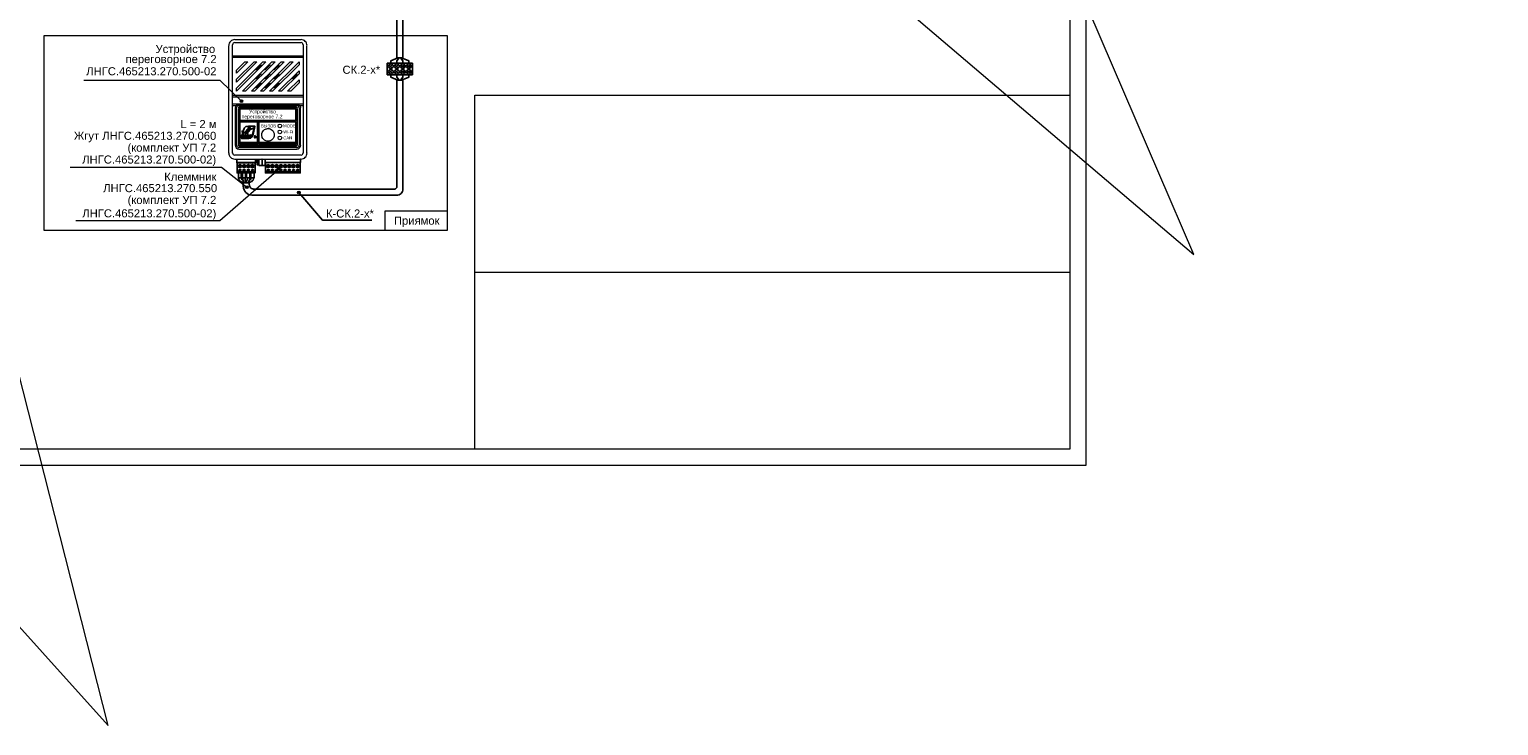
# Model space of a CAD drawing. Header units: millimetres. Extents: x -157 to 722, y -676 to 466.
# Tile 5 of 14: x 266 to 722, y -676 to -459. Entities that reach past the tile are written whole.
import ezdxf

# ---------------------------------------------------------------- set-up
doc = ezdxf.new("R2010")
doc.units = ezdxf.units.MM
doc.layers.get('0').update_dxf_attribs({"lineweight": 15})
doc.layers.add('AE_Нумерация_листов', color=21, linetype='Continuous', lineweight=13, plot=False)
doc.layers.add('EI_HATCH_GALV', color=7, linetype='Continuous', lineweight=15)
doc.styles.add('CP.Text', font='arial.ttf')

msp = doc.modelspace()

# ---------------------------------------------------------------- hatches: boundary and pattern name
at = {"layer": 'EI_HATCH_GALV'}
h = msp.add_hatch(color=256, dxfattribs=at)
h.dxf.hatch_style = 1
h.paths.add_polyline_path([(331.06, -481.46, 1), (331.9, -481.46, 1)])
h = msp.add_hatch(color=256, dxfattribs=at)
h.dxf.hatch_style = 1
h.paths.add_polyline_path([(342.78, -502.46, 1), (343.61, -502.46, 1)])
h = msp.add_hatch(color=256, dxfattribs=at)
h.dxf.hatch_style = 1
h.paths.add_polyline_path([(332.77, -508.23, 1), (333.6, -508.23, 1)])
h = msp.add_hatch(color=256, dxfattribs=at)
h.dxf.hatch_style = 1
h.paths.add_polyline_path([(348.94, -509.86, 1), (349.78, -509.86, 1)])

# ---------------------------------------------------------------- linework, layer by layer
for p, q in [((282.48, -474.9), (324.77, -474.9)), ((324.77, -474.9), (331.48, -481.46)), ((278.23, -501.97), (325.27, -501.97)), ((325.27, -501.97), (333.18, -508.23)), ((324.76, -518.59), (343.19, -502.46)), ((280.06, -518.59), (324.76, -518.59))]:
    msp.add_line(p, q)
msp.add_lwpolyline([(-53.28, -293.9), (290.08, -675.54), (149.48, -122.31), (627.52, -529.1), (449.92, -116.39), (722.24, -205.15), (-156.88, -508.39)])
for points in [[(594, -174.65), (0, -174.65), (0, -594.65), (594, -594.65)], [(20, -179.65), (589, -179.65), (589, -589.65), (20, -589.65)], [(270.24, -461.07), (395.42, -461.07), (395.42, -521.63), (270.24, -521.63)], [(395.42, -521.63), (376.19, -521.63), (376.19, -515.61), (395.42, -515.61)], [(404, -534.65), (589, -534.65), (589, -589.65), (404, -589.65)]]:
    msp.add_lwpolyline(points, close=True)
at = {"color": 4, "lineweight": 25}
for points in [[(379.77, -314.7), (379.77, -468.02), (381.67, -468.02), (381.67, -314.7)], [(380.15, -468.02), (377.91, -468.95), (377.91, -469.71)], [(380.53, -468.02), (379.77, -468.95), (379.77, -469.71)], [(380.91, -468.02), (381.67, -468.95), (381.67, -469.71)], [(381.29, -468.02), (383.54, -468.95), (383.54, -469.71)], [(380.15, -474.92), (377.91, -473.99), (377.91, -473.27)], [(380.53, -474.92), (379.77, -473.99), (379.77, -473.27)], [(380.91, -474.92), (381.67, -473.99), (381.67, -473.27)], [(381.29, -474.92), (383.54, -473.99), (383.54, -473.27)], [(379.77, -508.06), (379.77, -474.92), (381.67, -474.92), (381.67, -508.82)], [(332.32, -506.87), (331.43, -506.53)], [(331.94, -506.03), (331.68, -505.94)], [(331.94, -505.86), (331.94, -505.26)], [(332.23, -506.62), (332.02, -506.15)], [(333.92, -507.51), (333.92, -506.87), (332.06, -506.87), (332.06, -508.06)], [(332.65, -505.94), (332.65, -505.26)], [(332.99, -506.49), (333.21, -506.11)], [(333.25, -505.94), (333.25, -505.26)], [(333.63, -506.87), (334.56, -506.53)], [(333.67, -506.62), (333.92, -506.15)], [(333.97, -505.86), (333.97, -505.26)], [(333.97, -506.03), (334.22, -505.94)], [(334.69, -510.68), (348.23, -510.68)], [(335.24, -508.82), (347.98, -508.82)], [(347.98, -508.82), (379.05, -508.82)], [(348.23, -510.68), (379.77, -510.68)]]:
    msp.add_lwpolyline(points, dxfattribs=at)
at = {"lineweight": 18}
for points in [[(327.53, -464.25), (327.53, -467.8), (327.53, -479.74), (327.53, -481.9), (327.53, -482.87), (327.53, -497.6)], [(350.69, -463.95), (350.69, -467.46), (350.69, -467.8), (350.69, -479.74), (350.69, -480.2), (328.72, -480.2), (328.72, -479.74), (328.72, -467.8), (328.72, -463.95)], [(350.01, -462.38), (329.4, -462.38)], [(329.4, -463.27), (350.01, -463.27)], [(351.87, -497.6), (351.87, -482.87), (351.87, -481.9), (351.87, -479.74), (351.87, -467.8), (351.87, -464.25)], [(350.69, -467.46), (328.72, -467.46)], [(328.72, -467.8), (350.69, -467.8)], [(336.3, -471.57), (337.48, -470.38)], [(337.48, -473.22), (336.3, -474.41)], [(340.27, -470.38), (339.09, -471.57)], [(339.09, -474.41), (340.27, -473.22)], [(341.88, -471.57), (343.11, -470.38)], [(341.88, -474.41), (343.11, -473.22)], [(348.7, -473.22), (347.51, -474.41)], [(336.3, -477.2), (337.48, -476.01)], [(339.09, -477.2), (340.27, -476.01)], [(343.11, -476.01), (341.88, -477.2)], [(350.69, -479.74), (328.72, -479.74)], [(328.72, -497.6), (328.72, -482.87), (328.72, -482.41), (328.72, -480.2)], [(350.69, -482.41), (328.72, -482.41)], [(328.72, -482.87), (329.69, -482.87), (329.73, -482.83), (330.03, -482.66), (330.33, -482.53), (330.41, -482.53), (330.71, -482.49), (348.7, -482.49), (348.99, -482.53), (349.08, -482.53), (349.38, -482.66), (349.67, -482.83), (349.71, -482.87), (350.69, -482.87)], [(329.52, -483.55), (329.52, -495.15)], [(329.99, -495.15), (329.99, -483.55)], [(349.46, -483.55), (349.46, -495.15)], [(349.88, -495.15), (349.88, -483.55)], [(350.69, -480.2), (350.69, -482.87), (350.69, -497.6)], [(348.7, -495.91), (330.71, -495.91)], [(330.71, -496.37), (348.7, -496.37)], [(350.01, -498.28), (329.4, -498.28)], [(329.4, -499.46), (350.01, -499.46)]]:
    msp.add_lwpolyline(points, dxfattribs=at)
for points in [[(329.99, -475.59), (329.99, -474.66), (335.41, -469.24), (336.34, -469.24)], [(338.2, -469.24), (339.13, -469.24), (329.99, -478.38), (329.99, -477.45)], [(333.54, -469.24), (329.99, -472.8), (329.99, -471.87), (332.57, -469.24)], [(340.99, -469.24), (341.97, -469.24), (332.78, -478.38), (331.85, -478.38)], [(334.64, -478.38), (343.83, -469.24), (344.76, -469.24), (335.58, -478.38)], [(338.41, -478.38), (337.44, -478.38), (346.62, -469.24), (347.55, -469.24)], [(349.46, -469.24), (349.46, -470.17), (341.21, -478.38), (340.27, -478.38)], [(349.46, -472.03), (349.46, -472.97), (344, -478.38), (343.07, -478.38)], [(349.46, -474.83), (349.46, -475.76), (346.84, -478.38), (345.86, -478.38)]]:
    msp.add_lwpolyline(points, close=True, dxfattribs=at)
at = {"lineweight": 25}
for points in [[(384.64, -473.27), (376.81, -473.27), (376.81, -469.71), (384.64, -469.71)], [(331.77, -492.01), (331.47, -492.01), (331.3, -492.82), (331.68, -492.82), (331.64, -492.99), (331.6, -493.12), (331.72, -493.12), (333.76, -493.12), (333.8, -493.12), (334.39, -492.95), (333.8, -492.95), (333.76, -492.95), (331.81, -492.95), (331.85, -492.82), (331.98, -492.82), (332.02, -492.56), (331.64, -492.56)], [(333.12, -492.01), (332.74, -492.01), (332.49, -492.31), (332.53, -492.01), (332.23, -492.01), (332.06, -492.82), (332.4, -492.82), (332.44, -492.48), (332.61, -492.82), (332.95, -492.82), (332.74, -492.4)], [(333.25, -491.55), (333.42, -491.68), (333.5, -491.46), (333.46, -491.21), (333.33, -491.04), (333.08, -491), (332.87, -491.08), (332.74, -491.25), (332.7, -491.51), (332.82, -491.68), (332.95, -491.55), (332.91, -491.46), (332.91, -491.34), (332.99, -491.21), (333.12, -491.17), (333.25, -491.21), (333.33, -491.34), (333.33, -491.46)], [(333.04, -492.82), (333.21, -492.01), (333.63, -492.01), (333.76, -492.01), (333.88, -492.06), (333.97, -492.18), (333.97, -492.31), (333.92, -492.52), (333.84, -492.65), (333.67, -492.78), (333.5, -492.82)], [(333.12, -490.74), (333.25, -490.96), (333.37, -490.83), (333.29, -490.7), (333.33, -490.58), (333.42, -490.49), (333.54, -490.45), (333.67, -490.49), (333.76, -490.58), (333.76, -490.7), (333.67, -490.83), (333.8, -490.96), (333.84, -490.91), (333.92, -490.7), (333.88, -490.49), (333.71, -490.32), (333.5, -490.24), (333.29, -490.32), (333.16, -490.53)], [(333.46, -492.18), (333.54, -492.18), (333.63, -492.23), (333.63, -492.31), (333.59, -492.52), (333.54, -492.56), (333.46, -492.61), (333.37, -492.61)], [(334.22, -490.19), (334.26, -490.19), (334.35, -489.98), (334.31, -489.73), (334.14, -489.56), (333.92, -489.52), (333.71, -489.6), (333.59, -489.77), (333.54, -490.02), (333.67, -490.19), (333.8, -490.07), (333.71, -489.94), (333.76, -489.81), (333.84, -489.73), (333.97, -489.69), (334.09, -489.73), (334.18, -489.98), (334.09, -490.07)], [(335.87, -492.73), (335.91, -492.86), (336.04, -492.86), (335.96, -492.73), (335.83, -492.56), (335.91, -492.56), (336, -492.48), (336, -492.4), (335.91, -492.31), (335.74, -492.27), (335.53, -492.27), (335.53, -492.86), (335.62, -492.86), (335.62, -492.61), (335.7, -492.61), (335.79, -492.65)], [(335.74, -492.52), (335.62, -492.52), (335.62, -492.35), (335.74, -492.35), (335.83, -492.35), (335.87, -492.44), (335.83, -492.48)], [(335.74, -500.57), (335.74, -503.78), (330.16, -503.78), (330.16, -500.57)], [(338.92, -499.46), (338.92, -500.57), (349.84, -500.57), (349.84, -499.46), (349.84, -500.57), (338.92, -500.57)], [(349.8, -500.57), (349.8, -503.78), (338.96, -503.78), (338.96, -500.57)], [(330.67, -502.77), (331.34, -502.77), (331.34, -503.02), (330.67, -503.02)], [(331.98, -502.77), (332.65, -502.77), (332.65, -503.02), (331.98, -503.02)], [(333.29, -502.77), (333.92, -502.77), (333.92, -503.02), (333.29, -503.02)], [(334.6, -502.77), (335.24, -502.77), (335.24, -503.02), (334.6, -503.02)], [(339.47, -502.77), (340.15, -502.77), (340.15, -503.02), (339.47, -503.02)], [(340.78, -502.77), (341.46, -502.77), (341.46, -503.02), (340.78, -503.02)], [(342.09, -502.77), (342.77, -502.77), (342.77, -503.02), (342.09, -503.02)], [(343.41, -502.77), (344.08, -502.77), (344.08, -503.02), (343.41, -503.02)], [(344.72, -502.77), (345.4, -502.77), (345.4, -503.02), (344.72, -503.02)], [(346.03, -502.77), (346.67, -502.77), (346.67, -503.02), (346.03, -503.02)], [(347.34, -502.77), (347.98, -502.77), (347.98, -503.02), (347.34, -503.02)], [(348.61, -502.77), (349.29, -502.77), (349.29, -503.02), (348.61, -503.02)]]:
    msp.add_lwpolyline(points, close=True, dxfattribs=at)
for points in [[(377.52, -470.26), (378.29, -471.03)], [(377.52, -471.03), (378.29, -470.31)], [(379.43, -470.26), (380.15, -471.03)], [(379.43, -471.03), (380.15, -470.31)], [(381.29, -470.26), (382.05, -471.03)], [(381.29, -471.03), (382.05, -470.31)], [(383.15, -470.26), (383.92, -471.03)], [(383.15, -471.03), (383.92, -470.31)], [(377.52, -471.96), (378.29, -472.68)], [(377.52, -472.72), (378.29, -471.96)], [(379.43, -472.72), (380.15, -471.96)], [(379.43, -471.96), (380.15, -472.68)], [(381.29, -472.72), (382.05, -471.96)], [(381.29, -471.96), (382.05, -472.68)], [(383.15, -471.96), (383.92, -472.68)], [(383.15, -472.72), (383.92, -471.96)], [(330.54, -494.98), (330.54, -487.65), (330.54, -483.72)], [(348.49, -483.38), (330.92, -483.38)], [(348.4, -484.01), (348.4, -487.49), (331, -487.49), (331, -484.01)], [(348.23, -483.84), (331.17, -483.84)], [(348.87, -483.72), (348.87, -487.65), (348.87, -494.98)], [(331.17, -494.89), (336.51, -494.89), (336.51, -487.87), (331, -487.87), (331, -494.68)], [(348.23, -494.89), (336.89, -494.89), (336.89, -487.87), (348.4, -487.87), (348.4, -494.68)], [(333.46, -490.28), (333.29, -490.28), (333.12, -490.45), (333.04, -490.58), (333.04, -490.79), (332.95, -490.79), (332.32, -491.29), (332.19, -491.55), (332.06, -491.76), (332.02, -491.89), (331.89, -492.52), (331.72, -492.52), (331.85, -491.89), (331.85, -491.42), (331.81, -491.21), (331.68, -491), (331.68, -490.96), (331.72, -490.7), (331.89, -490.91), (331.98, -491.17), (331.98, -491.21), (332.15, -490.53), (332.32, -490.02), (332.44, -489.77), (332.65, -489.56), (332.87, -489.39), (333.12, -489.31), (333.67, -489.22), (335.66, -489.22), (335.62, -489.31), (335.11, -491.85), (334.86, -492.48), (334.77, -492.56), (334.81, -492.44), (334.73, -492.31), (334.81, -492.14), (334.94, -491.8), (335.41, -489.56), (335.28, -489.73), (335.11, -489.9), (334.69, -490.11), (333.88, -490.45)], [(334.77, -492.01), (334.48, -491.97), (334.18, -492.06), (334.09, -492.18), (334.05, -492.31), (334.14, -492.44), (334.26, -492.48), (334.35, -492.52), (334.43, -492.56), (334.39, -492.61), (334.26, -492.61), (334.01, -492.56), (333.97, -492.78), (334.18, -492.82), (334.43, -492.82), (334.64, -492.73), (334.73, -492.52), (334.73, -492.4), (334.64, -492.35), (334.39, -492.27), (334.39, -492.23), (334.43, -492.18), (334.52, -492.18), (334.77, -492.23), (334.81, -492.01)], [(348.49, -495.36), (330.92, -495.36)], [(336.51, -494.3), (331, -494.3)], [(336.51, -494.6), (331, -494.6)], [(348.4, -494.3), (336.89, -494.3)], [(348.4, -494.6), (336.89, -494.6)], [(335.83, -499.46), (335.83, -500.61), (330.12, -500.61), (330.12, -499.46)], [(331.43, -501.62), (330.54, -501.62)], [(331.43, -501.79), (330.54, -501.79)], [(332.74, -501.62), (331.85, -501.62)], [(332.74, -501.79), (331.85, -501.79)], [(334.05, -501.62), (333.16, -501.62)], [(334.05, -501.79), (333.16, -501.79)], [(335.36, -501.62), (334.48, -501.62)], [(335.36, -501.79), (334.48, -501.79)], [(336.55, -501.24), (336.46, -501.33), (336.38, -501.24), (336.55, -501.24), (336.55, -499.46)], [(336.38, -499.46), (336.38, -501.24)], [(338.84, -499.46), (338.84, -501.45), (337.9, -501.45), (337.9, -499.46), (337.9, -501.45), (336.93, -501.45), (336.93, -499.46)], [(349.84, -499.46), (349.84, -500.57), (338.92, -500.57), (338.92, -499.46)], [(340.27, -501.62), (339.34, -501.62)], [(340.27, -501.79), (339.34, -501.79)], [(341.59, -501.62), (340.66, -501.62)], [(341.59, -501.79), (340.66, -501.79)], [(342.86, -501.62), (341.97, -501.62)], [(342.86, -501.79), (341.97, -501.79)], [(344.17, -501.62), (343.28, -501.62)], [(344.17, -501.79), (343.28, -501.79)], [(345.48, -501.62), (344.59, -501.62)], [(345.48, -501.79), (344.59, -501.79)], [(346.79, -501.62), (345.9, -501.62)], [(346.79, -501.79), (345.9, -501.79)], [(348.11, -501.62), (347.22, -501.62)], [(348.11, -501.79), (347.22, -501.79)], [(349.42, -501.62), (348.53, -501.62)], [(349.42, -501.79), (348.53, -501.79)], [(335.74, -503.4), (330.16, -503.4)], [(331.47, -503.78), (331.47, -505.26), (330.54, -505.26), (330.54, -503.78)], [(331.34, -505.31), (331.34, -505.26)], [(332.78, -503.78), (332.78, -505.26), (331.85, -505.26), (331.85, -503.78)], [(332.95, -506.87), (332.95, -506.66)], [(334.09, -503.78), (334.09, -505.26), (333.12, -505.26), (333.12, -503.78)], [(335.41, -503.78), (335.41, -505.26), (334.43, -505.26), (334.43, -503.78)], [(334.56, -505.31), (334.56, -505.26)], [(335.28, -505.31), (335.28, -505.26)], [(349.8, -503.4), (338.96, -503.4)], [(372.01, -518.43), (356.69, -518.43), (349.38, -509.9)]]:
    msp.add_lwpolyline(points, dxfattribs=at)
at = {"lineweight": 18}
msp.add_lwpolyline([(329.99, -483.53, -0.222477), (330.24, -482.96), (330.45, -482.83), (330.54, -482.83), (330.71, -482.79), (348.7, -482.79), (348.87, -482.83), (348.95, -482.83), (349.16, -482.96)], format="xyb", dxfattribs=at)
at = {"color": 4, "lineweight": 25}
for points in [[(330.62, -505.31), (330.62, -505.26, 0.310189), (331.47, -506.53)], [(332.95, -506.64, 0.116451), (332.91, -506.49), (332.7, -506.11)]]:
    msp.add_lwpolyline(points, format="xyb", dxfattribs=at)
at = {"lineweight": 25}
for centre, radius in [((377.97, -470.62), 0.741), ((379.83, -470.62), 0.741), ((381.69, -470.62), 0.741), ((383.56, -470.62), 0.741), ((377.97, -472.32), 0.741), ((379.83, -472.32), 0.741), ((381.69, -472.32), 0.741), ((383.56, -472.32), 0.741), ((331.03, -501.69), 0.487), ((332.34, -501.69), 0.487), ((333.65, -501.69), 0.487), ((334.92, -501.69), 0.487), ((339.83, -501.69), 0.487), ((341.14, -501.69), 0.487), ((342.45, -501.69), 0.487), ((343.77, -501.69), 0.487), ((345.08, -501.69), 0.487), ((346.39, -501.69), 0.487), ((347.66, -501.69), 0.487), ((348.97, -501.69), 0.487)]:
    msp.add_circle(centre, radius, dxfattribs=at)
for centre in [(331.48, -481.46), (343.19, -502.46), (333.18, -508.23), (349.36, -509.86)]:
    msp.add_circle(centre, 0.415)
at = {"lineweight": 18}
for centre in [(343.47, -489.16), (343.47, -491.02), (343.47, -492.88)]:
    msp.add_circle(centre, 0.571, dxfattribs=at)
for centre, radius, start, end in [((329.42, -464.22), 1.88, 89.9995, 180.0005), ((329.42, -463.93), 0.656, 90.002, 179.998), ((350.03, -464.22), 1.88, 359.9995, 90.0005), ((350.03, -463.93), 0.656, 0.002, 89.998), ((337.25, -470.11), 0.36, 315.0074, 34.8092), ((340.04, -470.11), 0.36, 315.0074, 34.8092), ((342.84, -470.11), 0.36, 315.0074, 34.8092), ((336.02, -471.29), 0.36, 235.1914, 314.992), ((336.02, -474.09), 0.36, 235.1914, 314.992), ((337.25, -472.9), 0.36, 315.0074, 34.8092), ((338.86, -471.29), 0.36, 235.1914, 314.992), ((338.86, -474.09), 0.36, 235.1914, 314.992), ((340.04, -472.9), 0.36, 315.0074, 34.8092), ((341.65, -471.29), 0.36, 235.1914, 314.992), ((341.65, -474.09), 0.36, 235.1914, 314.992), ((342.84, -472.9), 0.36, 315.0074, 34.8092), ((347.28, -474.09), 0.36, 235.1914, 314.992), ((348.47, -472.9), 0.36, 315.0074, 34.8092), ((336.02, -476.92), 0.36, 235.1914, 314.992), ((337.25, -475.74), 0.36, 315.0074, 34.8092), ((338.86, -476.92), 0.36, 235.1914, 314.992), ((340.04, -475.74), 0.36, 315.0074, 34.8092), ((341.65, -476.92), 0.36, 235.1914, 314.992), ((342.84, -475.74), 0.36, 315.0074, 34.8092), ((330.94, -483.57), 1.38, 146.4963, 178.8164), ((348.72, -483.53), 0.741, 0.0014, 50.1723), ((348.55, -483.57), 1.38, 1.0854, 32.7908), ((329.42, -497.58), 1.88, 179.9995, 270.0005), ((329.42, -497.58), 0.656, 180.002, 269.998), ((330.73, -495.13), 1.21, 180.0003, 269.9997), ((330.73, -495.13), 0.741, 179.9999, 270.0001), ((348.72, -495.13), 1.21, 270.0003, 359.9997), ((348.72, -495.13), 0.741, 269.9999, 0.0001), ((350.03, -497.58), 0.656, 270.002, 359.998), ((350.03, -497.58), 1.88, 269.9995, 0.0005)]:
    msp.add_arc(centre, radius, start, end, dxfattribs=at)
at = {"lineweight": 25}
for centre, radius, start, end in [((330.94, -483.7), 0.36, 90.0036, 179.9964), ((331.19, -483.99), 0.191, 90.0046, 179.9954), ((348.25, -483.99), 0.191, 0.0046, 89.9954), ((348.51, -483.7), 0.36, 0.0036, 89.9964), ((335.79, -492.53), 0.559, 90.7407, 95.07), ((330.94, -494.96), 0.36, 180.0036, 269.9964), ((331.19, -494.66), 0.191, 180.0046, 269.9954), ((348.25, -494.66), 0.191, 270.0046, 359.9954), ((348.51, -494.96), 0.36, 270.0036, 359.9964)]:
    msp.add_arc(centre, radius, start, end, dxfattribs=at)
at = {"color": 4, "lineweight": 25}
for centre, radius, start, end in [((332.13, -505.28), 0.741, 180.001, 235.8883), ((332.68, -505.84), 0.741, 180.0059, 206.5527), ((331.24, -507.02), 1.12, 10.8231, 24.4321), ((333.06, -505.92), 0.36, 179.9939, 206.5627), ((333.35, -506.64), 0.36, 153.4423, 180.0011), ((332.89, -505.92), 0.36, 333.4423, 0.0011), ((334.71, -507.02), 1.12, 155.5767, 169.168), ((333.27, -505.84), 0.741, 333.437, 0.0044), ((333.82, -505.28), 0.741, 304.116, 359.9946), ((333.86, -505.24), 1.46, 300.2439, 358.4191), ((334.71, -508.04), 2.6, 179.9994, 270.0006), ((335.26, -507.49), 1.29, 179.9992, 270.0008), ((379.07, -508.04), 0.741, 269.9999, 0.0001), ((379.79, -508.8), 1.88, 269.9995, 0.0005)]:
    msp.add_arc(centre, radius, start, end, dxfattribs=at)
at = {"lineweight": 18}
for points, knots in [([(337.82, -491.95), (337.82, -491.69), (337.87, -491.44), (338.06, -490.96), (338.2, -490.75), (338.56, -490.38), (338.77, -490.23), (339.12, -490.08), (339.24, -490.05), (339.49, -490), (339.62, -489.98), (339.75, -489.98)], [0, 0, 0, 0, 0.776935, 0.776935, 1.541281, 1.541281, 2.309884, 2.309884, 2.687297, 2.687297, 3.075647, 3.075647, 3.075647, 3.075647]), ([(339.75, -493.92), (339.5, -493.92), (339.26, -493.87), (338.81, -493.69), (338.6, -493.56), (338.24, -493.21), (338.09, -493), (337.93, -492.64), (337.89, -492.51), (337.83, -492.23), (337.82, -492.09), (337.82, -491.95)], [0, 0, 0, 0, 0.730438, 0.730438, 1.463684, 1.463684, 2.234543, 2.234543, 2.64665, 2.64665, 3.07263, 3.07263, 3.07263, 3.07263]), ([(339.75, -489.98), (339.99, -489.98), (340.23, -490.03), (340.68, -490.21), (340.89, -490.35), (341.25, -490.69), (341.4, -490.9), (341.56, -491.26), (341.6, -491.39), (341.66, -491.67), (341.67, -491.81), (341.67, -491.95)], [0, 0, 0, 0, 0.730438, 0.730438, 1.463684, 1.463684, 2.234543, 2.234543, 2.64665, 2.64665, 3.07263, 3.07263, 3.07263, 3.07263]), ([(341.67, -491.95), (341.67, -492.21), (341.62, -492.46), (341.43, -492.94), (341.29, -493.15), (340.93, -493.52), (340.72, -493.67), (340.37, -493.82), (340.25, -493.85), (340, -493.91), (339.87, -493.92), (339.75, -493.92)], [0, 0, 0, 0, 0.776935, 0.776935, 1.541281, 1.541281, 2.309884, 2.309884, 2.687297, 2.687297, 3.075647, 3.075647, 3.075647, 3.075647])]:
    msp.add_open_spline(points, degree=3, knots=knots, dxfattribs=at)
at = {"layer": 'AE_Нумерация_листов'}
msp.add_lwpolyline([(404, -479.65), (589, -479.65), (589, -589.65), (404, -589.65)], close=True, dxfattribs=at)

# ---------------------------------------------------------------- texts
at = {"style": 'CP.Text'}
for s, insert, char_height, attachment_point in [('Устройство', (304.8, -467.26), 2.5, 7), ('ЛНГС.465213.270.500-02', (283.26, -473.47), 2.5, 7), ('переговорное 7.2', (295.48, -470.4), 2.5, 7), ('СК.2-х*', (362.92, -473), 2.5, 7), ('Устройство', (333.88, -485.6), 1.123, 7), ('L = 2 м', (312.52, -489.85), 2.5, 7), ('переговорное 7.2', (331.55, -487.16), 1.1234, 7), ('ВЫЗОВ', (337.57, -489.66), 0.936, 7), ('MODE', (344.46, -489.66), 0.939, 7), ('Жгут ЛНГС.465213.270.060', (279.43, -494.24), 2.5, 7), ('Wi-Fi', (344.51, -491.51), 0.939, 7), ('CAN', (344.51, -493.39), 0.939, 7), ('ЛНГС.465213.270.550', (288.53, -509.79), 2.5, 7), ('Клеммник', (307.51, -506.27), 2.5, 7), ('(комплект УП 7.2\\PЛНГС.465213.270.500-02)', (323.69, -514.63), 2.5, 6), ('К-СК.2-х*', (357.76, -517.67), 2.5, 7), ('Приямок', (378.9, -520.61), 2.5, 7)]:
    msp.add_mtext(s, dxfattribs=dict(at, insert=insert, char_height=char_height, attachment_point=attachment_point))
at = {"insert": (323.66, -498.14), "char_height": 2.5, "attachment_point": 6, "line_spacing_factor": 0.888, "style": 'CP.Text'}
msp.add_mtext('(комплект УП 7.2\\PЛНГС.465213.270.500-02)', dxfattribs=at)

doc.saveas('drawing.dxf')
